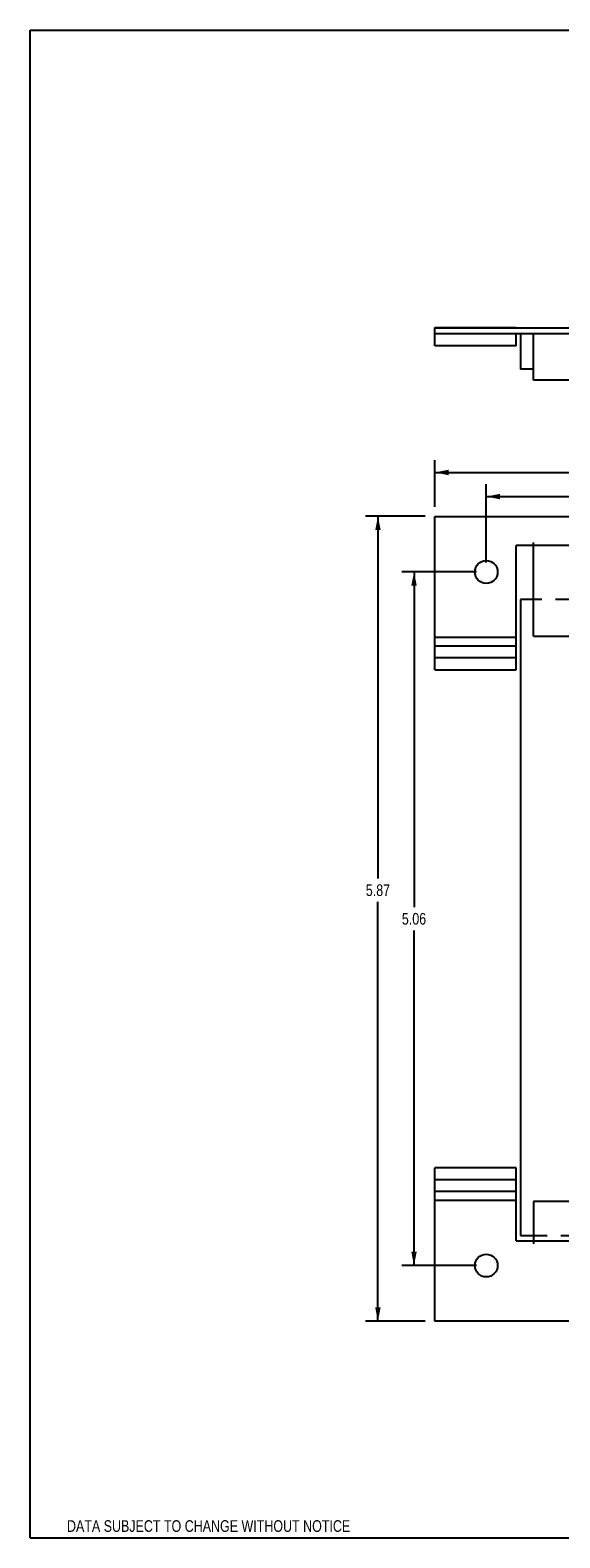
# Model space of a CAD drawing. Header units: inches. Extents: x 0 to 17, y 0 to 11.
# Tile 1 of 17: x 0 to 3.9, y 0 to 11. Entities that reach past the tile are written whole.
import ezdxf

# ---------------------------------------------------------------- set-up
doc = ezdxf.new("R2010")
doc.units = ezdxf.units.IN
doc.header["$LTSCALE"] = 0.935
doc.header["$MEASUREMENT"] = 0
doc.linetypes.add('HIDDEN', pattern=[0.2, 0.1, -0.1])
doc.layers.get('0').update_dxf_attribs({"linetype": 'CONTINUOUS'})
for name, color, linetype in [('02___PRT_ALL_AXES', 7, 'CONTINUOUS'), ('DEFAULT_2', 8, 'HIDDEN'), ('DIMENSIONS', 7, 'CONTINUOUS')]:
    doc.layers.add(name, color=color, linetype=linetype)
doc.styles.get("Standard").update_dxf_attribs({"font": 'txt', "width": 0.8})
doc.dimstyles.new('DIMSTYLE_1', dxfattribs={"dimtxt": 0.085, "dimasz": 0.1, "dimexe": 0.09, "dimexo": 0.07, "dimgap": 0.0425, "dimtad": 0, "dimtih": 1, "dimtoh": 1, "dimzin": 4, "dimdsep": 46, "dimtxsty": 'Standard', "dimblk": '_FILLED', "dimblk1": '_FILLED', "dimblk2": '_FILLED', "dimcen": 0.09, "dimazin": 1, "dimtfac": 1, "dimtdec": 3, "dimtofl": 0, "dimtmove": 0, "dimatfit": 3, "dimldrblk": '_FILLED', "dimfxl": 0, "dimtolj": 1, "dimtzin": 4, "dimarcsym": 0})

# ---------------------------------------------------------------- blocks, each defined once
blk = doc.blocks.new('_FILLED')
at = {"color": 0, "linetype": 'ByBlock'}
blk.add_solid([(0, 0), (-1, 0.2), (-1, -0.2)], dxfattribs=at)
blk = doc.blocks.new('*D1')
at = {"layer": 'DIMENSIONS', "color": 2, "linetype": 'Continuous'}
for p, q in [((2.952, 7.523), (2.952, 7.863)), ((12.452, 7.523), (12.452, 7.863)), ((2.952, 7.773), (7.523, 7.773)), ((12.452, 7.773), (7.88, 7.773))]:
    blk.add_line(p, q, dxfattribs=at)
at = {"layer": 'DIMENSIONS', "color": 2, "linetype": 'Continuous', "xscale": 0.1, "yscale": 0.1, "zscale": 0.1, "rotation": 180}
blk.add_blockref('_FILLED', (2.952, 7.773), dxfattribs=at)
at = {"layer": 'DIMENSIONS', "color": 2, "linetype": 'Continuous', "xscale": 0.1, "yscale": 0.1, "zscale": 0.1}
blk.add_blockref('_FILLED', (12.452, 7.773), dxfattribs=at)
at = {"layer": 'DIMENSIONS', "color": 2, "linetype": 'Continuous', "insert": (7.702, 7.815), "char_height": 0.085, "width": 0.272, "attachment_point": 2, "line_spacing_factor": 0.9}
blk.add_mtext('9.50', dxfattribs=at)
blk = doc.blocks.new('*D2')
at = {"layer": 'DIMENSIONS', "color": 2, "linetype": 'Continuous'}
for p, q in [((3.327, 7.117), (3.327, 7.687)), ((3.327, 7.597), (7.523, 7.597)), ((12.077, 7.597), (7.88, 7.597)), ((12.077, 7.117), (12.077, 7.687))]:
    blk.add_line(p, q, dxfattribs=at)
at = {"layer": 'DIMENSIONS', "color": 2, "linetype": 'Continuous', "xscale": 0.1, "yscale": 0.1, "zscale": 0.1, "rotation": 180}
blk.add_blockref('_FILLED', (3.327, 7.597), dxfattribs=at)
at = {"layer": 'DIMENSIONS', "color": 2, "linetype": 'Continuous', "xscale": 0.1, "yscale": 0.1, "zscale": 0.1}
blk.add_blockref('_FILLED', (12.077, 7.597), dxfattribs=at)
at = {"layer": 'DIMENSIONS', "color": 2, "linetype": 'Continuous', "insert": (7.702, 7.64), "char_height": 0.085, "width": 0.272, "attachment_point": 2, "line_spacing_factor": 0.9}
blk.add_mtext('8.75', dxfattribs=at)
blk = doc.blocks.new('*D3')
at = {"layer": 'DIMENSIONS', "color": 2, "linetype": 'Continuous'}
for p, q in [((2.882, 7.453), (2.447, 7.453)), ((2.537, 7.453), (2.537, 4.81)), ((2.537, 1.581), (2.537, 4.64)), ((2.882, 1.581), (2.447, 1.581))]:
    blk.add_line(p, q, dxfattribs=at)
at = {"layer": 'DIMENSIONS', "color": 2, "linetype": 'Continuous', "xscale": 0.1, "yscale": 0.1, "zscale": 0.1}
for p, rotation in [((2.537, 7.453), 90), ((2.537, 1.581), 270)]:
    blk.add_blockref('_FILLED', p, dxfattribs=dict(at, rotation=rotation))
at = {"layer": 'DIMENSIONS', "color": 2, "linetype": 'Continuous', "insert": (2.537, 4.768), "char_height": 0.085, "width": 0.272, "attachment_point": 2, "line_spacing_factor": 0.9}
blk.add_mtext('5.87', dxfattribs=at)
blk = doc.blocks.new('*D4')
at = {"layer": 'DIMENSIONS', "color": 2, "linetype": 'Continuous'}
for p, q in [((3.257, 7.047), (2.71, 7.047)), ((2.8, 7.047), (2.8, 4.602)), ((2.8, 1.987), (2.8, 4.432)), ((3.257, 1.987), (2.71, 1.987))]:
    blk.add_line(p, q, dxfattribs=at)
at = {"layer": 'DIMENSIONS', "color": 2, "linetype": 'Continuous', "xscale": 0.1, "yscale": 0.1, "zscale": 0.1}
for p, rotation in [((2.8, 7.047), 90), ((2.8, 1.987), 270)]:
    blk.add_blockref('_FILLED', p, dxfattribs=dict(at, rotation=rotation))
at = {"layer": 'DIMENSIONS', "color": 2, "linetype": 'Continuous', "insert": (2.8, 4.559), "char_height": 0.085, "width": 0.272, "attachment_point": 2, "line_spacing_factor": 0.9}
blk.add_mtext('5.06', dxfattribs=at)

msp = doc.modelspace()

# ---------------------------------------------------------------- linework, layer by layer
at = {"color": 7, "linetype": 'Continuous'}
for p, q in [((0, 0), (0, 11)), ((0, 11), (17, 11)), ((2.9519, 8.7874), (2.9519, 8.8303)), ((2.9519, 8.8303), (3.5459, 8.8303)), ((2.9519, 8.8274), (12.4519, 8.8274)), ((3.5459, 8.8274), (3.5459, 8.8303)), ((3.5769, 8.7874), (3.5769, 8.5274)), ((3.6709, 8.7874), (3.6709, 8.7844)), ((3.6709, 8.5274), (3.5769, 8.5274)), ((3.5769, 6.8458), (3.5769, 2.2058)), ((3.6709, 6.8458), (3.5769, 6.8458)), ((3.5769, 2.2058), (3.6709, 2.2058)), ((0, 0), (17, 0))]:
    msp.add_line(p, q, dxfattribs=at)
at = {"color": 3, "linetype": 'Continuous'}
for p, q in [((2.9519, 8.6974), (2.9519, 8.7874)), ((2.9519, 8.7874), (12.4519, 8.7874)), ((3.5459, 8.6974), (2.9519, 8.6974)), ((3.5459, 8.6974), (3.5459, 8.7874)), ((3.6709, 8.4464), (3.6709, 8.7844)), ((11.7329, 8.4464), (3.6709, 8.4464)), ((2.9519, 6.333), (2.9519, 7.4528)), ((2.9519, 7.4528), (12.4519, 7.4528)), ((3.6709, 6.5778), (3.6709, 7.2608)), ((3.5459, 6.333), (3.5459, 7.2408)), ((11.8579, 7.2408), (3.5459, 7.2408)), ((2.9519, 6.5713), (3.5459, 6.5713)), ((3.5459, 6.5048), (2.9519, 6.5048)), ((3.6709, 6.5778), (11.7329, 6.5778)), ((3.5459, 6.4199), (2.9519, 6.4199)), ((2.9519, 6.333), (3.5459, 6.333)), ((2.9519, 1.5808), (2.9519, 2.7006)), ((3.5459, 2.7006), (2.9519, 2.7006)), ((3.5459, 2.1658), (3.5459, 2.7006)), ((2.9519, 2.6137), (3.5459, 2.6137)), ((2.9519, 2.5288), (3.5459, 2.5288)), ((3.5459, 2.4623), (2.9519, 2.4623)), ((3.6709, 2.4538), (3.6709, 2.1458)), ((11.7329, 2.4538), (3.6709, 2.4538)), ((3.5459, 2.1658), (11.8579, 2.1658)), ((12.4519, 1.5808), (2.9519, 1.5808))]:
    msp.add_line(p, q, dxfattribs=at)
at = {"layer": '02___PRT_ALL_AXES', "color": 3, "linetype": 'Continuous'}
for centre in [(3.3269, 7.0468), (3.3269, 1.9868)]:
    msp.add_circle(centre, 0.083, dxfattribs=at)
at = {"layer": 'DEFAULT_2', "color": 8, "linetype": 'HIDDEN'}
for p, q in [((11.7329, 6.8458), (3.6709, 6.8458)), ((3.6709, 2.2058), (11.7329, 2.2058))]:
    msp.add_line(p, q, dxfattribs=at)

# ---------------------------------------------------------------- texts
at = {"layer": 'DIMENSIONS', "color": 2, "linetype": 'Continuous', "insert": (1.3017, 0.1287), "char_height": 0.085, "width": 2.516, "attachment_point": 2, "line_spacing_factor": 0.9}
msp.add_mtext('DATA SUBJECT TO CHANGE WITHOUT NOTICE', dxfattribs=at)

# ---------------------------------------------------------------- dimensions: what is measured, and where the dimension line sits
at = {"layer": 'DIMENSIONS', "color": 2, "linetype": 'Continuous'}
dim = msp.add_linear_dim(base=(12.4519, 7.7727), p1=(2.9519, 7.4528), p2=(12.4519, 7.4528), dimstyle='DIMSTYLE_1', dxfattribs=at)
dim.commit()
dim.dimension.update_dxf_attribs({"geometry": '*D1', "text_midpoint": (7.7019, 7.7727), "dimtype": 160})
for base, p1, p2, angle, picture, middle in [((3.3269, 7.5974), (12.0769, 7.0468), (3.3269, 7.0468), 180, '*D2', (7.7019, 7.5974)), ((2.5373, 1.5808), (2.9519, 7.4528), (2.9519, 1.5808), 270, '*D3', (2.5373, 4.7252)), ((2.8004, 1.9868), (3.3269, 7.0468), (3.3269, 1.9868), 270, '*D4', (2.8004, 4.5168))]:
    dim = msp.add_linear_dim(base=base, p1=p1, p2=p2, angle=angle, dimstyle='DIMSTYLE_1', dxfattribs=at)
    dim.commit()
    dim.dimension.update_dxf_attribs({"geometry": picture, "text_midpoint": middle, "dimtype": 160})

doc.saveas('drawing.dxf')
